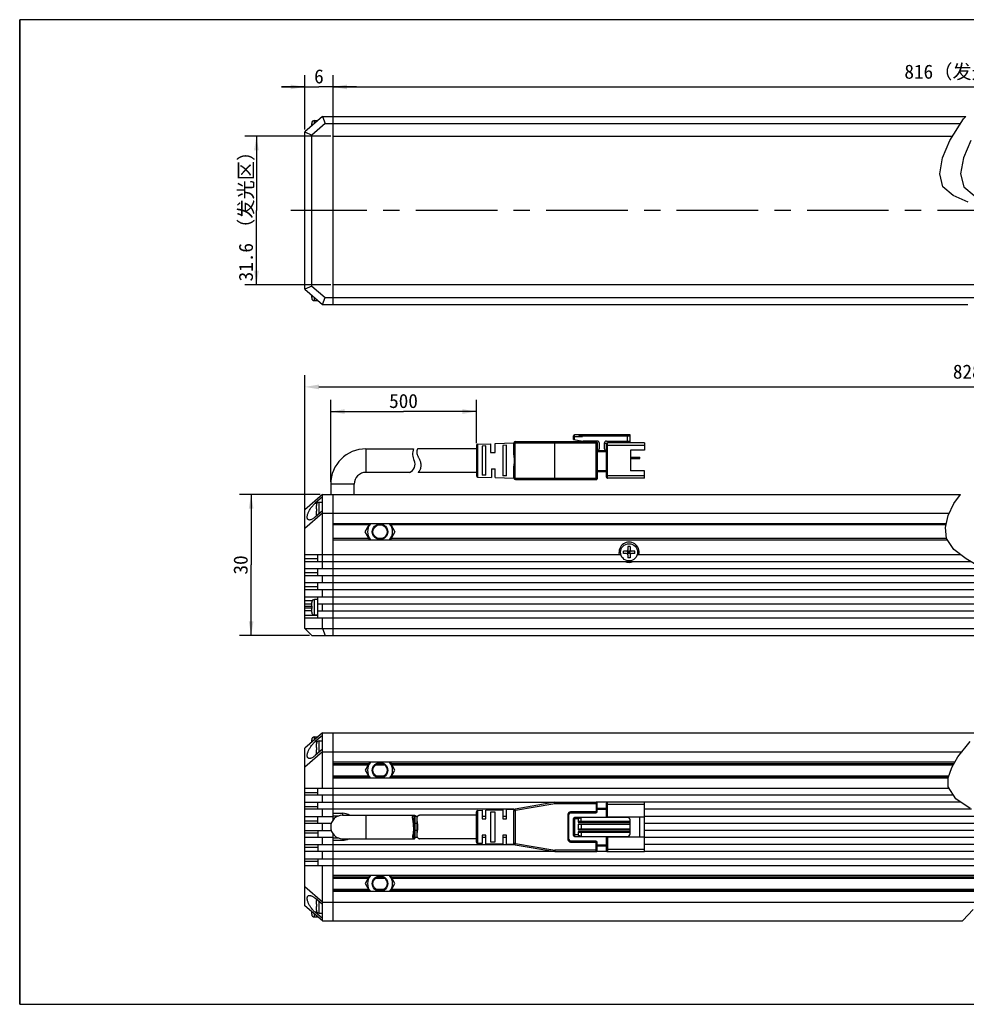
# Model space of a CAD drawing. Header units: millimetres. Extents: x 284 to 756, y 291 to 500.
# Tile 1 of 3: x 284 to 486, y 291 to 500. Entities that reach past the tile are written whole.
import ezdxf
from ezdxf.enums import TextEntityAlignment as Align

# ---------------------------------------------------------------- set-up
doc = ezdxf.new("R2010")
doc.units = ezdxf.units.MM
doc.header["$LTSCALE"] = 46.255
doc.header["$PDMODE"] = 3
doc.header["$PDSIZE"] = 8
doc.linetypes.add('CENTER', pattern=[0.6, 0.375, -0.075, 0.075, -0.075])
doc.layers.get('0').update_dxf_attribs({"linetype": 'CONTINUOUS'})
doc.layers.get('Defpoints').update_dxf_attribs({"linetype": 'CONTINUOUS'})
for name, color, linetype in [('00_COMPONENTS', 7, 'CONTINUOUS'), ('03_ALL_AXES', 7, 'CONTINUOUS'), ('51__DRAFT_DIMS', 7, 'CONTINUOUS'), ('_X2_56FE5C42_X0__01_528', 7, 'CONTINUOUS'), ('DRW0001FORMAT', 7, 'CONTINUOUS')]:
    doc.layers.add(name, color=color, linetype=linetype)
doc.styles.get("Standard").update_dxf_attribs({"font": 'simfang.ttf'})
doc.dimstyles.new('DIMSTYLE_1', dxfattribs={"dimtxt": 3, "dimasz": 3, "dimexe": 2.5, "dimexo": 0.5, "dimgap": 0.75, "dimtad": 1, "dimdsep": 46, "dimtxsty": 'STANDARD', "dimblk": '_FILLED', "dimblk1": '_FILLED', "dimblk2": '_FILLED', "dimcen": 0.09, "dimclrt": 3, "dimazin": 2, "dimtp": 0.3, "dimtm": 0.3, "dimtfac": 1, "dimtofl": 0, "dimtmove": 0, "dimatfit": 3, "dimldrblk": '_FILLED', "dimfxl": 1, "dimtolj": 1, "dimarcsym": 0})
doc.dimstyles.new('DIMSTYLE_2', dxfattribs={"dimtxt": 3, "dimasz": 3, "dimexe": 2.5, "dimexo": 0.5, "dimgap": 0.75, "dimtad": 1, "dimdsep": 46, "dimtxsty": 'STANDARD', "dimblk": '_FILLED', "dimblk1": '_FILLED', "dimblk2": '_FILLED', "dimcen": 0.09, "dimclrt": 3, "dimazin": 2, "dimtp": 1.2, "dimtm": 1.2, "dimtfac": 1, "dimtofl": 0, "dimtmove": 0, "dimatfit": 3, "dimldrblk": '_FILLED', "dimfxl": 1, "dimtolj": 1, "dimarcsym": 0})
doc.dimstyles.new('DIMSTYLE_3', dxfattribs={"dimtxt": 3, "dimasz": 3, "dimexe": 2.5, "dimexo": 0.5, "dimgap": 0.75, "dimtad": 1, "dimdsep": 46, "dimtxsty": 'STANDARD', "dimblk": '_FILLED', "dimblk1": '_FILLED', "dimblk2": '_FILLED', "dimcen": 0.09, "dimclrt": 3, "dimazin": 2, "dimtp": 0.2, "dimtm": 0.2, "dimtfac": 1, "dimtofl": 0, "dimtmove": 0, "dimatfit": 3, "dimldrblk": '_FILLED', "dimfxl": 1, "dimtolj": 1, "dimarcsym": 0})
doc.dimstyles.new('DIMSTYLE_4', dxfattribs={"dimtxt": 3, "dimasz": 3, "dimexe": 2.5, "dimexo": 0.5, "dimgap": 0.75, "dimtad": 1, "dimdsep": 46, "dimtxsty": 'STANDARD', "dimblk": '_FILLED', "dimblk1": '_FILLED', "dimblk2": '_FILLED', "dimcen": 0.09, "dimclrt": 3, "dimazin": 2, "dimtp": 0.1, "dimtm": 0.1, "dimtfac": 1, "dimtofl": 0, "dimtmove": 0, "dimatfit": 3, "dimldrblk": '_FILLED', "dimfxl": 1, "dimtolj": 1, "dimarcsym": 0})

# ---------------------------------------------------------------- blocks, each defined once
blk = doc.blocks.new('_FILLED')
at = {"color": 0, "linetype": 'ByBlock'}
blk.add_solid([(0, 0), (-1, 0.167), (-1, -0.167)], dxfattribs=at)
blk = doc.blocks.new('*D1')
at = {"layer": '51__DRAFT_DIMS', "color": 4}
for p, q in [((350.47, 475.58), (332.17, 475.58)), ((334.67, 475.58), (334.67, 459.78)), ((334.67, 443.98), (334.67, 459.78)), ((350.47, 443.98), (332.17, 443.98))]:
    blk.add_line(p, q, dxfattribs=at)
at = {"layer": '51__DRAFT_DIMS', "color": 4, "xscale": 3, "yscale": 3, "zscale": 3}
for p, rotation in [((334.67, 475.58), 90), ((334.67, 443.98), 270)]:
    blk.add_blockref('_FILLED', p, dxfattribs=dict(at, rotation=rotation))
at = {"layer": '51__DRAFT_DIMS', "color": 3}
for s, p in [('（发光区）', (333.92, 464.18)), ('31.6', (333.92, 448.79))]:
    blk.add_text(s, height=3, rotation=90, dxfattribs=at).set_placement(p, align=Align.CENTER)
blk = doc.blocks.new('*D2')
at = {"layer": '51__DRAFT_DIMS', "color": 0, "lineweight": -2}
for p, q in [((350.97, 478.78), (350.97, 488.57)), ((620.74, 478.78), (620.74, 488.57)), ((353.97, 486.07), (617.74, 486.07))]:
    blk.add_line(p, q, dxfattribs=at)
at = {"layer": 'Defpoints', "color": 0}
for p in [(620.74, 486.07), (350.97, 478.28), (620.74, 478.28)]:
    blk.add_point(p, dxfattribs=at)
at = {"layer": '51__DRAFT_DIMS', "color": 0, "linetype": 'ByBlock', "lineweight": -2, "xscale": 3, "yscale": 3, "zscale": 3, "rotation": 180}
blk.add_blockref('_FILLED', (350.97, 486.07), dxfattribs=at)
at = {"layer": '51__DRAFT_DIMS', "color": 0, "linetype": 'ByBlock', "lineweight": -2, "xscale": 3, "yscale": 3, "zscale": 3}
blk.add_blockref('_FILLED', (620.74, 486.07), dxfattribs=at)
at = {"layer": '51__DRAFT_DIMS', "color": 3, "insert": (485.86, 490.82), "char_height": 3, "attachment_point": 2, "line_spacing_factor": 0.9}
blk.add_mtext('\\A1;\\A1;816（发光区）', dxfattribs=at)
blk = doc.blocks.new('*D3')
at = {"layer": '51__DRAFT_DIMS', "color": 0, "lineweight": -2}
for p, q in [((344.97, 392.65), (344.97, 424.77)), ((626.74, 392.65), (626.74, 424.77)), ((347.97, 422.27), (623.74, 422.27))]:
    blk.add_line(p, q, dxfattribs=at)
at = {"layer": 'Defpoints', "color": 0}
for p in [(626.74, 422.27), (344.97, 392.15), (626.74, 392.15)]:
    blk.add_point(p, dxfattribs=at)
at = {"layer": '51__DRAFT_DIMS', "color": 0, "linetype": 'ByBlock', "lineweight": -2, "xscale": 3, "yscale": 3, "zscale": 3, "rotation": 180}
blk.add_blockref('_FILLED', (344.97, 422.27), dxfattribs=at)
at = {"layer": '51__DRAFT_DIMS', "color": 0, "linetype": 'ByBlock', "lineweight": -2, "xscale": 3, "yscale": 3, "zscale": 3}
blk.add_blockref('_FILLED', (626.74, 422.27), dxfattribs=at)
at = {"layer": '51__DRAFT_DIMS', "color": 3, "insert": (485.95, 427.02), "char_height": 3, "attachment_point": 2, "line_spacing_factor": 0.9}
blk.add_mtext('\\A1;\\A1;828', dxfattribs=at)
blk = doc.blocks.new('*D5')
at = {"layer": '51__DRAFT_DIMS', "color": 4}
for p, q in [((348.22, 399.4), (331.04, 399.4)), ((333.54, 399.4), (333.54, 384.4)), ((333.54, 369.4), (333.54, 384.4)), ((345.97, 369.4), (331.04, 369.4))]:
    blk.add_line(p, q, dxfattribs=at)
at = {"layer": '51__DRAFT_DIMS', "color": 4, "xscale": 3, "yscale": 3, "zscale": 3}
for p, rotation in [((333.54, 399.4), 90), ((333.54, 369.4), 270)]:
    blk.add_blockref('_FILLED', p, dxfattribs=dict(at, rotation=rotation))
at = {"layer": '51__DRAFT_DIMS', "color": 3}
blk.add_text('30', height=3, rotation=90, dxfattribs=at).set_placement((332.79, 384.4), align=Align.CENTER)
blk = doc.blocks.new('*D11')
at = {"layer": '51__DRAFT_DIMS', "color": 4}
for p, q in [((350.47, 402.1), (350.47, 419.53)), ((381.47, 410.31), (381.47, 419.53)), ((350.47, 417.03), (365.97, 417.03)), ((381.47, 417.03), (365.97, 417.03))]:
    blk.add_line(p, q, dxfattribs=at)
at = {"layer": '51__DRAFT_DIMS', "color": 4, "xscale": 3, "yscale": 3, "zscale": 3, "rotation": 180}
blk.add_blockref('_FILLED', (350.47, 417.03), dxfattribs=at)
at = {"layer": '51__DRAFT_DIMS', "color": 4, "xscale": 3, "yscale": 3, "zscale": 3}
blk.add_blockref('_FILLED', (381.47, 417.03), dxfattribs=at)
at = {"layer": '51__DRAFT_DIMS', "color": 3}
blk.add_text('500', height=3, dxfattribs=at).set_placement((365.97, 417.78), align=Align.CENTER)
blk = doc.blocks.new('*D12')
at = {"layer": '51__DRAFT_DIMS', "color": 4}
for p, q in [((344.97, 477.03), (344.97, 488.57)), ((350.97, 465.53), (350.97, 488.57)), ((344.97, 486.07), (339.97, 486.07)), ((339.97, 486.07), (347.97, 486.07)), ((355.97, 486.07), (347.97, 486.07)), ((350.97, 486.07), (355.97, 486.07))]:
    blk.add_line(p, q, dxfattribs=at)
at = {"layer": '51__DRAFT_DIMS', "color": 4, "xscale": 3, "yscale": 3, "zscale": 3}
blk.add_blockref('_FILLED', (344.97, 486.07), dxfattribs=at)
at = {"layer": '51__DRAFT_DIMS', "color": 4, "xscale": 3, "yscale": 3, "zscale": 3, "rotation": 180}
blk.add_blockref('_FILLED', (350.97, 486.07), dxfattribs=at)
at = {"layer": '51__DRAFT_DIMS', "color": 3}
blk.add_text('6', height=3, dxfattribs=at).set_placement((347.97, 486.82), align=Align.CENTER)

msp = doc.modelspace()

# ---------------------------------------------------------------- linework, layer by layer
at = {"color": 7}
for p, q in [((284.28, 500.372), (284.28, 290.95)), ((755.508, 500.372), (284.28, 500.372)), ((284.28, 290.95), (755.508, 290.95))]:
    msp.add_line(p, q, dxfattribs=at)
at = {"color": 4}
for p, q in [((485.172, 479.28), (485.629, 479.777)), ((482.236, 474.675), (485.172, 479.28)), ((480.678, 470.996), (482.236, 474.675)), ((486.695, 474.675), (485.137, 470.996)), ((480.077, 467.591), (480.678, 470.996)), ((485.137, 470.996), (484.535, 467.591)), ((480.773, 464.85), (480.077, 467.591)), ((484.535, 467.591), (485.231, 464.85)), ((482.971, 462.978), (480.773, 464.85)), ((486.136, 461.552), (482.971, 462.978)), ((485.231, 464.85), (487.43, 462.978)), ((483.087, 397.469), (484.49, 399.397)), ((481.882, 394.902), (483.087, 397.469)), ((481.302, 392.355), (481.882, 394.902)), ((481.519, 390.048), (481.302, 392.355)), ((483.089, 387.659), (481.519, 390.048)), ((485.733, 385.682), (483.089, 387.659)), ((488.94, 383.777), (485.733, 385.682)), ((483.956, 343.558), (486.589, 346.851)), ((482.657, 341.312), (483.956, 343.558)), ((481.897, 339.139), (482.657, 341.312)), ((481.866, 337.182), (481.897, 339.139)), ((483.515, 334.682), (481.866, 337.182)), ((486.576, 332.587), (483.515, 334.682)), ((485.028, 308.806), (487.239, 311.129)), ((484.955, 308.671), (485.028, 308.806))]:
    msp.add_line(p, q, dxfattribs=at)
at = {"layer": '00_COMPONENTS', "color": 7}
for p, q in [((348.722, 479.777), (344.972, 476.527)), ((348.722, 479.777), (349.282, 478.277)), ((348.722, 479.777), (485.629, 479.777)), ((350.972, 439.777), (350.972, 479.777)), ((346.422, 477.783), (346.422, 478.296)), ((346.424, 478.376), (346.427, 478.376)), ((349.282, 478.277), (346.472, 475.842)), ((347.022, 478.927), (347.722, 478.927)), ((347.722, 478.912), (347.722, 478.921)), ((349.282, 478.277), (484.533, 478.277)), ((344.972, 443.027), (344.972, 476.527)), ((344.972, 476.527), (346.472, 475.842)), ((346.472, 443.711), (346.472, 475.842)), ((350.972, 475.577), (482.811, 475.577)), ((491.678, 443.977), (350.972, 443.977)), ((346.472, 443.711), (344.972, 443.027)), ((344.972, 443.027), (348.722, 439.777)), ((346.472, 443.711), (349.282, 441.277)), ((346.422, 441.257), (346.422, 441.77)), ((346.427, 441.177), (346.424, 441.177)), ((347.022, 440.627), (347.722, 440.627)), ((347.722, 440.641), (347.722, 440.632)), ((348.722, 439.777), (349.282, 441.277)), ((349.282, 441.277), (488.29, 441.277)), ((348.722, 439.777), (486.1, 439.777)), ((357.972, 409.097), (368.129, 409.097)), ((367.247, 404.097), (357.972, 404.097)), ((350.472, 401.597), (350.472, 399.397)), ((355.472, 399.397), (355.472, 401.597)), ((348.722, 399.397), (344.972, 396.147)), ((348.722, 398.88), (347.179, 397.542)), ((348.722, 383.647), (348.722, 399.397)), ((348.722, 399.397), (484.49, 399.397)), ((350.972, 369.397), (350.972, 399.397)), ((344.972, 370.897), (344.972, 396.147)), ((348.722, 395.91), (347.179, 394.572)), ((347.422, 396.307), (347.422, 397.077)), ((347.422, 396.307), (347.427, 396.307)), ((347.422, 395.037), (347.422, 395.807)), ((347.427, 395.807), (347.422, 395.807)), ((347.424, 397.157), (347.427, 397.156)), ((348.722, 397.707), (348.022, 397.707)), ((348.722, 395.397), (344.972, 392.147)), ((347.427, 394.958), (347.424, 394.958)), ((348.722, 395.397), (482.114, 395.397)), ((481.482, 393.147), (350.972, 393.147)), ((357.797, 391.447), (358.778, 393.147)), ((363.166, 393.147), (364.148, 391.447)), ((350.972, 389.747), (481.717, 389.747)), ((358.778, 389.747), (357.797, 391.447)), ((364.148, 391.447), (363.166, 389.747)), ((414.31, 386.759), (413.634, 387.435)), ((413.634, 386.759), (414.31, 387.435)), ((413.722, 388.297), (413.722, 387.647)), ((414.222, 388.297), (413.722, 388.297)), ((414.222, 388.297), (414.222, 387.647)), ((344.972, 386.647), (412.216, 386.647)), ((347.722, 385.147), (347.722, 386.647)), ((412.772, 386.847), (412.772, 387.347)), ((413.422, 387.347), (412.772, 387.347)), ((413.422, 386.847), (412.772, 386.847)), ((413.722, 386.847), (413.722, 387.347)), ((414.222, 387.347), (413.722, 387.347)), ((414.222, 387.097), (413.722, 387.097)), ((414.222, 386.847), (413.722, 386.847)), ((413.722, 386.547), (413.722, 385.897)), ((414.222, 385.897), (413.722, 385.897)), ((413.972, 387.347), (413.972, 386.847)), ((414.222, 386.847), (414.222, 387.347)), ((414.222, 386.547), (414.222, 385.897)), ((415.172, 387.347), (414.522, 387.347)), ((415.172, 386.847), (414.522, 386.847)), ((415.172, 386.847), (415.172, 387.347)), ((415.814, 386.647), (484.443, 386.647)), ((344.972, 385.147), (486.634, 385.147)), ((344.972, 383.647), (489.139, 383.647)), ((347.722, 382.147), (347.722, 383.647)), ((344.972, 382.147), (491.432, 382.147)), ((348.722, 380.647), (348.722, 382.147)), ((344.972, 380.647), (493.174, 380.647)), ((344.972, 379.147), (494.397, 379.147)), ((347.722, 379.147), (347.722, 380.647)), ((348.722, 377.647), (348.722, 379.147)), ((344.972, 377.647), (495.007, 377.647)), ((347.722, 377.047), (347.022, 377.047)), ((347.722, 373.147), (347.722, 377.647)), ((344.972, 376.147), (346.422, 376.147)), ((346.422, 375.647), (346.422, 376.417)), ((346.422, 375.647), (346.427, 375.647)), ((346.422, 374.377), (346.422, 375.147)), ((346.427, 375.147), (346.422, 375.147)), ((346.424, 376.497), (346.427, 376.496)), ((347.722, 376.147), (494.781, 376.147)), ((348.722, 374.647), (348.722, 376.147)), ((346.422, 374.647), (344.972, 374.647)), ((344.972, 373.147), (492.698, 373.147)), ((346.427, 374.298), (346.424, 374.298)), ((347.722, 373.747), (347.022, 373.747)), ((347.722, 374.647), (493.97, 374.647)), ((348.722, 370.897), (348.722, 373.147)), ((344.972, 370.897), (346.472, 369.397)), ((344.972, 370.897), (489.966, 370.897)), ((348.722, 370.897), (349.282, 369.397)), ((346.472, 369.397), (487.77, 369.397)), ((348.722, 348.671), (344.972, 345.421)), ((347.022, 347.821), (347.722, 347.821)), ((348.722, 348.159), (347.179, 346.821)), ((347.722, 347.815), (347.722, 347.805)), ((348.722, 336.921), (348.722, 348.671)), ((348.722, 348.671), (488.525, 348.671)), ((350.972, 330.17), (350.972, 348.671)), ((346.422, 346.678), (346.422, 347.191)), ((346.424, 347.271), (346.427, 347.27)), ((347.422, 345.586), (347.422, 346.356)), ((347.422, 345.586), (347.427, 345.586)), ((347.424, 346.436), (347.427, 346.435)), ((348.022, 346.986), (348.722, 346.986)), ((344.972, 311.921), (344.972, 345.421)), ((348.722, 344.671), (344.972, 341.421)), ((348.722, 345.189), (347.179, 343.851)), ((347.422, 344.316), (347.422, 345.086)), ((347.427, 345.086), (347.422, 345.086)), ((347.427, 344.237), (347.424, 344.237)), ((348.722, 344.671), (484.846, 344.671)), ((483.299, 342.421), (350.972, 342.421)), ((350.972, 341.871), (358.461, 341.871)), ((358.778, 342.421), (357.797, 340.721)), ((360.01, 341.871), (361.935, 341.871)), ((364.148, 340.721), (363.166, 342.421)), ((363.484, 341.871), (482.981, 341.871)), ((350.972, 339.571), (358.461, 339.571)), ((357.797, 340.721), (358.778, 339.021)), ((360.01, 339.571), (361.935, 339.571)), ((363.166, 339.021), (364.148, 340.721)), ((363.484, 339.571), (482.048, 339.571)), ((481.895, 339.021), (350.972, 339.021)), ((344.972, 336.921), (482.037, 336.921)), ((483.027, 335.421), (344.972, 335.421)), ((347.722, 335.421), (347.722, 336.921)), ((348.722, 333.921), (348.722, 335.421)), ((344.972, 333.921), (398.198, 333.921)), ((347.722, 332.421), (347.722, 333.921)), ((409.372, 333.921), (406.972, 333.921)), ((484.627, 333.921), (417.272, 333.921)), ((389.472, 332.421), (344.972, 332.421)), ((344.972, 330.921), (350.972, 330.921)), ((347.722, 329.421), (347.722, 330.921)), ((348.722, 330.921), (348.722, 332.421)), ((350.972, 331.571), (352.972, 331.571)), ((350.972, 331.071), (352.276, 331.071)), ((352.972, 331.171), (368.225, 331.171)), ((368.419, 326.307), (368.419, 331.035)), ((368.951, 330.921), (368.419, 330.921)), ((383.472, 330.921), (382.673, 330.921)), ((387.872, 330.921), (387.072, 330.921)), ((486.844, 332.421), (417.272, 332.421)), ((489.263, 330.921), (417.272, 330.921)), ((350.589, 329.421), (344.972, 329.421)), ((348.722, 327.921), (348.722, 329.421)), ((368.008, 329.955), (367.971, 330.177)), ((368.787, 329.421), (368.419, 329.421)), ((491.265, 329.421), (417.272, 329.421)), ((344.972, 327.921), (350.589, 327.921)), ((347.722, 327.921), (347.722, 326.421)), ((350.972, 308.671), (350.972, 327.173)), ((368.787, 327.921), (368.419, 327.921)), ((493.039, 327.921), (417.272, 327.921)), ((350.972, 326.421), (344.972, 326.421)), ((344.972, 324.921), (389.472, 324.921)), ((347.722, 324.921), (347.722, 323.421)), ((348.722, 324.921), (348.722, 326.421)), ((352.276, 326.271), (350.972, 326.271)), ((352.972, 325.771), (350.972, 325.771)), ((352.972, 326.171), (368.225, 326.171)), ((353.314, 325.794), (352.972, 325.771)), ((354.434, 326.171), (354.251, 326.068)), ((368.951, 326.421), (368.419, 326.421)), ((383.472, 326.421), (382.673, 326.421)), ((387.872, 326.421), (387.072, 326.421)), ((494.226, 326.421), (417.272, 326.421)), ((495.318, 324.921), (417.272, 324.921)), ((398.147, 323.421), (344.972, 323.421)), ((348.722, 321.921), (348.722, 323.421)), ((409.372, 323.421), (406.972, 323.421)), ((495.772, 323.421), (417.272, 323.421)), ((344.972, 321.921), (496.114, 321.921)), ((495.748, 320.421), (344.972, 320.421)), ((347.722, 321.921), (347.722, 320.421)), ((348.722, 308.671), (348.722, 320.421)), ((494.759, 318.321), (350.972, 318.321)), ((358.778, 318.321), (357.797, 316.621)), ((364.148, 316.621), (363.166, 318.321)), ((350.972, 317.771), (358.461, 317.771)), ((357.797, 316.621), (358.778, 314.921)), ((360.01, 317.771), (361.935, 317.771)), ((363.166, 314.921), (364.148, 316.621)), ((363.484, 317.771), (494.291, 317.771)), ((348.722, 312.671), (344.972, 315.921)), ((350.972, 315.471), (358.461, 315.471)), ((491.557, 314.921), (350.972, 314.921)), ((360.01, 315.471), (361.935, 315.471)), ((363.484, 315.471), (492.174, 315.471)), ((348.722, 312.154), (347.179, 313.491)), ((347.422, 312.256), (347.422, 313.026)), ((347.422, 312.256), (347.427, 312.256)), ((347.424, 313.106), (347.427, 313.105)), ((348.722, 312.671), (489.012, 312.671)), ((348.722, 308.671), (344.972, 311.921)), ((346.422, 310.151), (346.422, 310.665)), ((346.427, 310.072), (346.424, 310.072)), ((348.722, 309.184), (347.179, 310.521)), ((347.422, 310.986), (347.422, 311.756)), ((347.427, 311.756), (347.422, 311.756)), ((347.427, 310.907), (347.424, 310.907)), ((348.022, 310.356), (348.722, 310.356)), ((347.022, 309.521), (347.722, 309.521)), ((347.722, 309.527), (347.722, 309.538)), ((348.722, 308.671), (484.955, 308.671))]:
    msp.add_line(p, q, dxfattribs=at)
at = {"layer": '00_COMPONENTS', "color": 4}
for p, q in [((347.022, 478.303), (347.022, 478.927)), ((347.022, 440.627), (347.022, 441.25)), ((357.972, 409.097), (357.972, 404.097)), ((355.472, 401.597), (350.472, 401.597)), ((347.179, 397.542), (347.612, 397.542)), ((348.022, 395.303), (348.022, 397.707)), ((358.634, 392.897), (350.972, 392.897)), ((361.355, 392.897), (360.59, 392.897)), ((481.426, 392.897), (363.311, 392.897)), ((358.634, 389.997), (350.972, 389.997)), ((361.355, 389.997), (360.584, 389.997)), ((481.553, 389.997), (363.311, 389.997)), ((347.722, 385.733), (344.972, 385.733)), ((347.722, 382.733), (344.972, 382.733)), ((347.722, 379.733), (344.972, 379.733)), ((347.022, 373.747), (347.022, 377.047)), ((346.497, 376.733), (344.972, 376.733)), ((344.972, 375.599), (346.422, 375.599)), ((346.422, 375.195), (344.972, 375.195)), ((344.972, 373.733), (347.722, 373.733)), ((347.022, 347.198), (347.022, 347.821)), ((347.179, 346.821), (347.612, 346.821)), ((348.022, 344.582), (348.022, 346.986)), ((350.972, 342.146), (358.62, 342.146)), ((360.506, 342.146), (361.439, 342.146)), ((363.325, 342.146), (483.14, 342.146)), ((350.972, 339.296), (358.62, 339.296)), ((360.584, 339.296), (361.439, 339.296)), ((363.325, 339.296), (481.952, 339.296)), ((344.972, 336.007), (347.722, 336.007)), ((344.972, 333.007), (347.722, 333.007)), ((352.972, 331.571), (352.972, 331.171)), ((357.972, 331.171), (357.972, 326.171)), ((368.225, 326.171), (368.225, 331.171)), ((344.972, 330.007), (347.722, 330.007)), ((347.722, 327.336), (344.972, 327.336)), ((352.972, 325.771), (352.972, 326.171)), ((347.722, 324.336), (344.972, 324.336)), ((347.722, 321.336), (344.972, 321.336)), ((350.972, 318.046), (358.62, 318.046)), ((360.506, 318.046), (361.439, 318.046)), ((363.325, 318.046), (494.525, 318.046)), ((350.972, 315.196), (358.62, 315.196)), ((360.584, 315.196), (361.439, 315.196)), ((363.325, 315.196), (491.866, 315.196)), ((348.022, 310.356), (348.022, 312.76)), ((347.022, 309.521), (347.022, 310.145)), ((347.612, 310.521), (347.179, 310.521))]:
    msp.add_line(p, q, dxfattribs=at)
at = {"layer": '00_COMPONENTS', "color": 7}
for points in [[(346.427, 478.376), (346.426, 478.363), (346.425, 478.349), (346.424, 478.336), (346.423, 478.323), (346.423, 478.31), (346.422, 478.296)], [(346.422, 441.257), (346.423, 441.243), (346.423, 441.23), (346.424, 441.217), (346.425, 441.204), (346.426, 441.19), (346.427, 441.177)], [(345.968, 393.957), (345.898, 393.961), (345.823, 393.974), (345.755, 393.997), (345.696, 394.029), (345.643, 394.068), (345.598, 394.115), (345.56, 394.169), (345.528, 394.229), (345.503, 394.295), (345.485, 394.367), (345.473, 394.445), (345.466, 394.528), (345.466, 394.617), (345.473, 394.711), (345.485, 394.81), (345.503, 394.914), (345.528, 395.024), (345.56, 395.138), (345.598, 395.258), (345.643, 395.383), (345.695, 395.513), (345.755, 395.648), (345.822, 395.788), (345.897, 395.932), (345.981, 396.08), (346.071, 396.23), (346.17, 396.383), (346.277, 396.538), (346.39, 396.692), (346.51, 396.844), (346.637, 396.996), (346.768, 397.142), (346.901, 397.281), (347.038, 397.414), (347.179, 397.542)], [(347.427, 397.156), (347.426, 397.143), (347.425, 397.13), (347.424, 397.117), (347.423, 397.104), (347.423, 397.09), (347.422, 397.077)], [(347.427, 396.307), (347.426, 396.224), (347.425, 396.14), (347.424, 396.057)], [(347.424, 396.057), (347.425, 395.974), (347.426, 395.89), (347.427, 395.807)], [(347.179, 394.572), (347.038, 394.456), (346.901, 394.351), (346.768, 394.259), (346.637, 394.179), (346.511, 394.111), (346.391, 394.055), (346.278, 394.013), (346.171, 393.983), (346.072, 393.964), (345.981, 393.957), (345.968, 393.957)], [(347.422, 395.037), (347.423, 395.024), (347.423, 395.011), (347.424, 394.998), (347.425, 394.984), (347.426, 394.971), (347.427, 394.958)], [(346.427, 376.496), (346.426, 376.483), (346.425, 376.47), (346.424, 376.457), (346.423, 376.444), (346.423, 376.43), (346.422, 376.417)], [(346.427, 375.647), (346.426, 375.564), (346.425, 375.48), (346.424, 375.397)], [(346.424, 375.397), (346.425, 375.314), (346.426, 375.23), (346.427, 375.147)], [(346.422, 374.377), (346.423, 374.364), (346.423, 374.351), (346.424, 374.338), (346.425, 374.324), (346.426, 374.311), (346.427, 374.298)], [(345.968, 343.236), (345.897, 343.24), (345.822, 343.254), (345.755, 343.276), (345.695, 343.308), (345.643, 343.347), (345.598, 343.394), (345.56, 343.448), (345.528, 343.508), (345.503, 343.574), (345.485, 343.647), (345.473, 343.725), (345.466, 343.808), (345.466, 343.897), (345.473, 343.99), (345.485, 344.09), (345.503, 344.194), (345.528, 344.303), (345.56, 344.418), (345.598, 344.538), (345.643, 344.663), (345.696, 344.793), (345.755, 344.929), (345.823, 345.068), (345.898, 345.212), (345.981, 345.36), (346.072, 345.51), (346.171, 345.663), (346.278, 345.818), (346.391, 345.971), (346.511, 346.124), (346.637, 346.276), (346.768, 346.421), (346.901, 346.56), (347.038, 346.694), (347.179, 346.821)], [(346.427, 347.27), (346.426, 347.257), (346.425, 347.244), (346.424, 347.231), (346.423, 347.218), (346.423, 347.204), (346.422, 347.191)], [(347.427, 346.435), (347.426, 346.422), (347.425, 346.409), (347.424, 346.396), (347.423, 346.383), (347.423, 346.369), (347.422, 346.356)], [(347.427, 345.586), (347.426, 345.545), (347.426, 345.503), (347.425, 345.462)], [(347.179, 343.851), (347.038, 343.735), (346.901, 343.63), (346.768, 343.538), (346.637, 343.458), (346.51, 343.39), (346.39, 343.334), (346.277, 343.292), (346.17, 343.262), (346.071, 343.243), (345.981, 343.236), (345.968, 343.236)], [(347.422, 344.316), (347.423, 344.303), (347.423, 344.29), (347.424, 344.277), (347.425, 344.263), (347.426, 344.25), (347.427, 344.237)], [(347.425, 345.461), (347.425, 345.42), (347.424, 345.378), (347.424, 345.295)], [(347.424, 345.295), (347.425, 345.253), (347.425, 345.211), (347.426, 345.17), (347.426, 345.128), (347.427, 345.086)], [(367.902, 330.772), (367.902, 330.78), (367.903, 330.826), (367.907, 330.869), (367.912, 330.909), (367.919, 330.947), (367.929, 330.981), (367.94, 331.012), (367.954, 331.041), (367.971, 331.066), (367.989, 331.089), (368.011, 331.109), (368.034, 331.126), (368.06, 331.14), (368.088, 331.151), (368.119, 331.16), (368.152, 331.166), (368.188, 331.17), (368.225, 331.171)], [(368.225, 331.171), (368.251, 331.171), (368.276, 331.169), (368.298, 331.166), (368.319, 331.162), (368.338, 331.156), (368.355, 331.149), (368.37, 331.14), (368.383, 331.13), (368.394, 331.119), (368.403, 331.106), (368.409, 331.092), (368.415, 331.077), (368.418, 331.06), (368.419, 331.042), (368.419, 331.035)], [(367.971, 330.177), (367.949, 330.316), (367.939, 330.382), (367.93, 330.446), (367.922, 330.508), (367.915, 330.568), (367.909, 330.625), (367.905, 330.679), (367.903, 330.731), (367.902, 330.772)], [(368.129, 328.671), (368.129, 328.762), (368.127, 328.852), (368.123, 328.942), (368.119, 329.031), (368.113, 329.12), (368.106, 329.208), (368.098, 329.296), (368.089, 329.382), (368.079, 329.468), (368.068, 329.552), (368.057, 329.635), (368.045, 329.717), (368.033, 329.798), (368.008, 329.955)], [(367.961, 327.1), (367.95, 327.032), (367.94, 326.965), (367.93, 326.901), (367.922, 326.839), (367.915, 326.779), (367.91, 326.722), (367.905, 326.667), (367.903, 326.615), (367.902, 326.57)], [(368.021, 327.469), (367.996, 327.316), (367.961, 327.1)], [(368.129, 328.671), (368.129, 328.581), (368.127, 328.491), (368.123, 328.402), (368.119, 328.313), (368.113, 328.224), (368.106, 328.136), (368.098, 328.049), (368.089, 327.963), (368.079, 327.877), (368.069, 327.793), (368.058, 327.71), (368.046, 327.629), (368.034, 327.548), (368.021, 327.469)], [(354.251, 326.068), (353.953, 325.942), (353.641, 325.851), (353.314, 325.794)], [(367.902, 326.57), (367.903, 326.52), (367.906, 326.476), (367.911, 326.436), (367.919, 326.398), (367.928, 326.363), (367.94, 326.332), (367.954, 326.303), (367.97, 326.277), (367.989, 326.254), (368.01, 326.234), (368.033, 326.217), (368.059, 326.203), (368.088, 326.191), (368.119, 326.182), (368.152, 326.176), (368.187, 326.172), (368.225, 326.171)], [(368.225, 326.171), (368.249, 326.172), (368.271, 326.173), (368.292, 326.176), (368.311, 326.179), (368.329, 326.184), (368.345, 326.19), (368.36, 326.197), (368.373, 326.205), (368.384, 326.214), (368.394, 326.224), (368.402, 326.236), (368.408, 326.248), (368.413, 326.262), (368.417, 326.276), (368.419, 326.293), (368.419, 326.307)], [(347.179, 310.521), (347.038, 310.649), (346.901, 310.782), (346.768, 310.921), (346.637, 311.067), (346.511, 311.219), (346.391, 311.371), (346.278, 311.525), (346.171, 311.68), (346.072, 311.833), (345.981, 311.983), (345.898, 312.131), (345.823, 312.275), (345.755, 312.414), (345.696, 312.549), (345.643, 312.679), (345.598, 312.804), (345.56, 312.924), (345.528, 313.039), (345.503, 313.149), (345.485, 313.253), (345.473, 313.352), (345.466, 313.446), (345.466, 313.535), (345.473, 313.618), (345.485, 313.696), (345.503, 313.768), (345.528, 313.834), (345.56, 313.895), (345.598, 313.949), (345.643, 313.995), (345.695, 314.035), (345.755, 314.066), (345.822, 314.089), (345.897, 314.102), (345.968, 314.106)], [(345.968, 314.106), (345.981, 314.106), (346.071, 314.099), (346.17, 314.081), (346.277, 314.051), (346.39, 314.008), (346.51, 313.953), (346.637, 313.885), (346.768, 313.804), (346.901, 313.712), (347.038, 313.608), (347.179, 313.491)], [(347.427, 313.105), (347.426, 313.092), (347.425, 313.079), (347.424, 313.066), (347.423, 313.053), (347.423, 313.039), (347.422, 313.026)], [(347.425, 312.131), (347.425, 312.09), (347.424, 312.048), (347.424, 311.965)], [(347.427, 312.256), (347.426, 312.215), (347.426, 312.173), (347.425, 312.132)], [(346.422, 310.151), (346.423, 310.138), (346.423, 310.125), (346.424, 310.112), (346.425, 310.098), (346.426, 310.085), (346.427, 310.072)], [(347.422, 310.986), (347.423, 310.973), (347.423, 310.96), (347.424, 310.947), (347.425, 310.933), (347.426, 310.92), (347.427, 310.907)], [(347.424, 311.965), (347.425, 311.923), (347.425, 311.881), (347.426, 311.84), (347.426, 311.798), (347.427, 311.756)]]:
    msp.add_lwpolyline(points, dxfattribs=at)
for centre, radius in [((360.972, 391.447), 1.65), ((360.972, 391.447), 1.5), ((413.972, 387.097), 1.825), ((360.972, 340.721), 1.65), ((360.972, 340.721), 1.5), ((360.972, 316.621), 1.65), ((360.972, 316.621), 1.5)]:
    msp.add_circle(centre, radius, dxfattribs=at)
for centre, radius, start, end in [((347.022, 478.327), 0.6, 90, 175.25456), ((347.022, 441.227), 0.6, 184.74544, 270), ((357.972, 401.597), 7.5, 90, 180), ((370.902, 407.952), 3, 157.55638, 206.84377), ((366.619, 405.784), 1.8, 290.39216, 26.84377), ((357.972, 401.597), 2.5, 90, 180), ((348.022, 397.107), 0.6, 90, 175.25456), ((348.022, 395.007), 0.6, 184.74544, 198.95377), ((360.972, 391.447), 2.656, 140.18585, 219.81544), ((360.972, 391.447), 2.656, 320.18456, 39.81415), ((413.972, 387.097), 2.15, 347.91853, 192.08147), ((413.422, 387.647), 0.3, 270, 360), ((414.522, 387.647), 0.3, 180, 270), ((413.422, 386.547), 0.3, 0, 90), ((414.522, 386.547), 0.3, 90, 180), ((413.972, 387.097), 2.15, 245.09085, 294.90915), ((347.022, 376.447), 0.6, 90, 175.25456), ((347.022, 374.347), 0.6, 184.74544, 270), ((347.022, 347.221), 0.6, 90, 175.25456), ((348.022, 346.386), 0.6, 90, 175.25456), ((348.022, 344.286), 0.6, 184.74544, 198.99737), ((360.972, 340.721), 2.656, 140.18456, 219.81415), ((360.972, 340.721), 2.656, 320.18585, 39.81544), ((352.972, 328.671), 2.5, 90, 270), ((352.972, 328.671), 2.9, 57.49188, 90), ((360.972, 316.621), 2.656, 140.18456, 219.81415), ((360.972, 316.621), 2.656, 320.18585, 39.81544), ((348.022, 313.056), 0.6, 161.00263, 175.25456), ((347.022, 310.121), 0.6, 184.74544, 270), ((348.022, 310.956), 0.6, 184.74544, 270)]:
    msp.add_arc(centre, radius, start, end, dxfattribs=at)
at = {"layer": '03_ALL_AXES', "color": 1, "linetype": 'CENTER'}
msp.add_line((635.716, 459.777), (341.972, 459.777), dxfattribs=at)
at = {"layer": '_X2_56FE5C42_X0__01_528', "color": 7}
for p, q in [((389.772, 410.647), (406.972, 410.647)), ((402.172, 411.047), (402.172, 411.847)), ((402.172, 411.047), (404.172, 410.747)), ((414.172, 412.047), (402.372, 412.047)), ((403.172, 412.047), (404.072, 411.747)), ((403.772, 411.847), (414.172, 411.847)), ((407.172, 410.747), (404.172, 410.747)), ((409.172, 410.747), (414.172, 410.747)), ((414.172, 410.347), (414.172, 412.047)), ((381.472, 409.097), (368.98, 409.097)), ((381.472, 409.806), (381.472, 403.388)), ((381.763, 410.106), (384.472, 410.191)), ((383.472, 409.7), (382.673, 409.671)), ((382.673, 409.671), (382.673, 403.523)), ((383.472, 403.494), (383.472, 409.7)), ((384.472, 410.191), (384.472, 408.347)), ((385.472, 410.222), (389.472, 410.347)), ((385.472, 408.347), (385.472, 410.222)), ((387.872, 409.857), (387.072, 409.829)), ((387.072, 409.829), (387.072, 403.366)), ((387.872, 403.337), (387.872, 409.857)), ((389.472, 407.95), (389.472, 410.347)), ((407.172, 410.447), (407.172, 402.747)), ((407.172, 408.747), (409.172, 408.747)), ((407.672, 409.247), (407.672, 410.247)), ((408.672, 410.247), (408.672, 409.247)), ((409.199, 410.247), (408.672, 410.247)), ((409.172, 403.047), (409.172, 410.147)), ((417.272, 410.347), (409.372, 410.347)), ((414.272, 408.797), (414.272, 404.397)), ((417.272, 408.797), (414.272, 408.797)), ((417.272, 410.347), (417.272, 408.797)), ((384.472, 408.347), (385.472, 408.347)), ((414.272, 407.347), (416.272, 407.347)), ((414.272, 407.047), (416.272, 407.047)), ((415.272, 407.347), (415.272, 407.047)), ((416.272, 407.047), (416.272, 407.347)), ((384.672, 404.847), (384.672, 402.997)), ((384.672, 404.847), (385.472, 404.847)), ((385.472, 402.972), (385.472, 404.847)), ((389.472, 402.847), (389.472, 405.244)), ((407.172, 404.247), (409.172, 404.247)), ((417.272, 404.397), (414.272, 404.397)), ((417.272, 402.847), (417.272, 404.397)), ((381.472, 404.097), (369.081, 404.097)), ((381.763, 403.088), (384.672, 402.997)), ((383.472, 403.494), (382.673, 403.523)), ((385.472, 402.972), (389.472, 402.847)), ((387.872, 403.337), (387.072, 403.366)), ((389.772, 402.547), (406.972, 402.547)), ((417.272, 402.847), (409.372, 402.847)), ((398.147, 333.917), (389.721, 332.464)), ((398.198, 333.921), (406.972, 333.921)), ((407.172, 331.971), (407.172, 333.721)), ((409.172, 330.796), (409.172, 333.721)), ((417.272, 333.921), (409.372, 333.921)), ((417.272, 323.421), (417.272, 333.921)), ((381.472, 331.171), (369.472, 331.171)), ((381.472, 325.462), (381.472, 331.881)), ((381.763, 332.18), (382.673, 332.209)), ((382.673, 332.209), (382.673, 330.421)), ((383.472, 332.234), (387.072, 332.346)), ((383.472, 330.421), (383.472, 332.234)), ((385.472, 331.846), (384.472, 331.81)), ((384.472, 331.81), (384.472, 325.533)), ((385.472, 325.497), (385.472, 331.846)), ((387.072, 332.346), (387.072, 330.421)), ((387.872, 332.371), (389.618, 332.426)), ((387.872, 330.421), (387.872, 332.371)), ((389.472, 325.174), (389.472, 332.169)), ((401.172, 325.971), (401.172, 331.371)), ((401.472, 331.671), (406.872, 331.671)), ((407.172, 332.671), (409.172, 332.671)), ((368.787, 330.39), (368.787, 326.952)), ((382.673, 330.421), (383.472, 330.421)), ((387.072, 330.421), (387.872, 330.421)), ((402.172, 326.871), (402.172, 330.471)), ((413.672, 330.671), (402.372, 330.671)), ((403.172, 330.371), (403.172, 329.721)), ((403.172, 329.271), (403.172, 328.071)), ((414.172, 329.821), (403.472, 329.821)), ((414.172, 329.171), (403.472, 329.171)), ((403.772, 329.821), (403.772, 330.671)), ((403.772, 329.171), (403.772, 328.171)), ((409.172, 330.796), (417.272, 330.796)), ((410.272, 330.796), (410.272, 330.671)), ((414.172, 327.171), (414.172, 330.171)), ((416.272, 326.546), (416.272, 330.796)), ((382.673, 326.921), (382.673, 325.134)), ((383.472, 326.921), (382.673, 326.921)), ((383.472, 325.109), (383.472, 326.921)), ((387.072, 326.921), (387.072, 324.996)), ((387.872, 326.921), (387.072, 326.921)), ((387.872, 324.971), (387.872, 326.921)), ((403.172, 327.621), (403.172, 326.971)), ((414.172, 328.171), (403.472, 328.171)), ((414.172, 327.521), (403.472, 327.521)), ((403.772, 327.521), (403.772, 326.671)), ((381.472, 326.171), (369.472, 326.171)), ((382.673, 325.134), (381.763, 325.162)), ((387.072, 324.996), (383.472, 325.109)), ((384.472, 325.533), (385.472, 325.497)), ((389.618, 324.917), (387.872, 324.971)), ((389.721, 324.878), (398.147, 323.426)), ((406.872, 325.671), (401.472, 325.671)), ((402.372, 326.671), (413.672, 326.671)), ((403.772, 326.688), (403.741, 326.692)), ((407.172, 323.621), (407.172, 325.371)), ((407.172, 324.671), (409.172, 324.671)), ((409.172, 323.621), (409.172, 326.546)), ((409.172, 326.546), (417.272, 326.546)), ((410.272, 326.671), (410.272, 326.546)), ((398.198, 323.421), (406.972, 323.421)), ((409.372, 323.421), (417.272, 323.421))]:
    msp.add_line(p, q, dxfattribs=at)
at = {"layer": '_X2_56FE5C42_X0__01_528', "color": 4}
for p, q in [((398.198, 402.547), (398.198, 410.647)), ((402.172, 411.747), (404.072, 411.747)), ((402.372, 411.017), (402.372, 412.047)), ((414.172, 411.947), (403.472, 411.947)), ((406.972, 402.547), (406.972, 410.647)), ((413.672, 410.747), (413.672, 411.847)), ((381.763, 403.088), (381.763, 410.106)), ((389.472, 410.347), (407.172, 410.347)), ((389.721, 402.847), (389.721, 410.347)), ((398.147, 402.847), (398.147, 410.347)), ((407.172, 408.547), (409.172, 408.547)), ((409.172, 409.847), (417.272, 409.847)), ((409.372, 402.847), (409.372, 410.347)), ((409.172, 404.447), (407.172, 404.447)), ((389.472, 402.847), (407.172, 402.847)), ((417.272, 403.347), (409.172, 403.347)), ((398.198, 333.621), (389.772, 332.169)), ((398.147, 333.917), (398.198, 333.621)), ((398.198, 333.621), (398.198, 333.921)), ((407.172, 333.621), (398.198, 333.621)), ((406.972, 333.921), (406.972, 331.971)), ((417.272, 333.421), (409.172, 333.421)), ((409.372, 330.796), (409.372, 333.921)), ((381.763, 325.162), (381.763, 332.18)), ((389.472, 332.169), (389.772, 332.169)), ((389.772, 332.169), (389.721, 332.464)), ((389.772, 325.174), (389.772, 332.169)), ((400.972, 331.371), (400.972, 325.971)), ((400.972, 331.371), (401.172, 331.371)), ((401.472, 331.871), (401.472, 331.671)), ((406.872, 331.871), (401.472, 331.871)), ((406.872, 331.671), (406.872, 331.871)), ((406.972, 331.971), (407.172, 331.971)), ((407.172, 332.471), (409.172, 332.471)), ((403.172, 330.371), (402.172, 330.371)), ((402.372, 330.671), (402.372, 326.671)), ((403.172, 329.721), (414.172, 329.721)), ((414.172, 329.271), (403.172, 329.271)), ((403.172, 326.971), (402.172, 326.971)), ((403.172, 328.071), (414.172, 328.071)), ((414.172, 327.621), (403.172, 327.621)), ((389.772, 325.174), (389.472, 325.174)), ((389.721, 324.878), (389.772, 325.174)), ((389.772, 325.174), (398.198, 323.721)), ((400.972, 325.971), (401.172, 325.971)), ((401.472, 325.471), (401.472, 325.671)), ((401.472, 325.471), (406.872, 325.471)), ((406.872, 325.471), (406.872, 325.671)), ((406.972, 323.421), (406.972, 325.371)), ((407.172, 325.371), (406.972, 325.371)), ((407.172, 324.871), (409.172, 324.871)), ((409.372, 326.546), (409.372, 323.421)), ((398.198, 323.721), (398.147, 323.426)), ((398.198, 323.421), (398.198, 323.721)), ((407.172, 323.721), (398.198, 323.721)), ((409.172, 323.921), (417.272, 323.921))]:
    msp.add_line(p, q, dxfattribs=at)
for points in [[(389.721, 410.347), (389.722, 410.379), (389.723, 410.41), (389.724, 410.441), (389.726, 410.47), (389.728, 410.498), (389.731, 410.525), (389.735, 410.549), (389.739, 410.571), (389.743, 410.591), (389.747, 410.608), (389.752, 410.622), (389.757, 410.633), (389.762, 410.641), (389.767, 410.646), (389.772, 410.647)], [(398.198, 410.647), (398.191, 410.645), (398.185, 410.637), (398.179, 410.624), (398.173, 410.607), (398.167, 410.585), (398.162, 410.559), (398.158, 410.53), (398.154, 410.497), (398.151, 410.462), (398.149, 410.425), (398.147, 410.386), (398.147, 410.347)], [(389.772, 402.547), (389.767, 402.549), (389.762, 402.554), (389.757, 402.562), (389.752, 402.573), (389.747, 402.588), (389.742, 402.605), (389.738, 402.625), (389.734, 402.647), (389.731, 402.672), (389.728, 402.698), (389.726, 402.726), (389.724, 402.756), (389.722, 402.786), (389.722, 402.816), (389.721, 402.847)], [(398.147, 402.847), (398.147, 402.808), (398.149, 402.769), (398.151, 402.732), (398.154, 402.697), (398.158, 402.664), (398.162, 402.635), (398.167, 402.609), (398.173, 402.587), (398.178, 402.57), (398.185, 402.557), (398.191, 402.55), (398.198, 402.547)]]:
    msp.add_lwpolyline(points, dxfattribs=at)
at = {"layer": '_X2_56FE5C42_X0__01_528', "color": 7}
for points in [[(368.98, 409.097), (368.975, 409.092), (368.965, 409.074), (368.95, 409.046), (368.929, 409.005), (368.903, 408.952), (368.877, 408.889), (368.852, 408.815), (368.827, 408.733), (368.807, 408.643), (368.795, 408.549), (368.788, 408.451), (368.788, 408.351), (368.796, 408.253), (368.81, 408.155), (368.83, 408.056), (368.855, 407.957), (368.886, 407.859), (368.922, 407.758), (368.964, 407.654), (369.01, 407.549), (369.06, 407.442), (369.115, 407.333), (369.173, 407.223), (369.23, 407.111), (369.288, 406.998), (369.346, 406.885), (369.399, 406.773), (369.446, 406.664), (369.488, 406.556), (369.525, 406.443), (369.559, 406.322), (369.589, 406.197), (369.613, 406.071), (369.631, 405.944), (369.644, 405.818), (369.651, 405.694), (369.653, 405.575), (369.65, 405.459), (369.643, 405.348), (369.633, 405.243), (369.619, 405.144), (369.6, 405.047), (369.578, 404.951), (369.552, 404.859), (369.521, 404.767), (369.483, 404.674), (369.441, 404.584), (369.396, 404.499), (369.348, 404.419), (369.296, 404.346), (369.248, 404.281), (369.202, 404.224), (369.16, 404.177), (369.126, 404.142), (369.102, 404.117), (369.087, 404.102), (369.081, 404.097)], [(389.536, 407.32), (389.52, 407.42), (389.507, 407.517), (389.495, 407.613), (389.485, 407.704), (389.478, 407.791), (389.474, 407.873), (389.472, 407.95)], [(389.618, 406.597), (389.617, 406.675), (389.612, 406.757), (389.605, 406.842), (389.595, 406.931), (389.582, 407.023), (389.568, 407.119), (389.536, 407.32)], [(389.568, 406.076), (389.582, 406.171), (389.595, 406.264), (389.605, 406.353), (389.612, 406.438), (389.617, 406.519), (389.618, 406.597)], [(389.472, 405.244), (389.474, 405.321), (389.478, 405.403), (389.485, 405.49), (389.494, 405.581), (389.507, 405.676), (389.52, 405.774), (389.536, 405.874), (389.568, 406.076)], [(369.472, 331.171), (369.444, 331.17), (369.398, 331.165), (369.345, 331.154), (369.287, 331.139), (369.23, 331.118), (369.172, 331.091), (369.114, 331.06), (369.06, 331.024), (369.01, 330.983), (368.963, 330.937), (368.922, 330.885), (368.886, 330.83), (368.855, 330.769), (368.83, 330.702), (368.81, 330.627), (368.796, 330.545), (368.789, 330.453), (368.788, 330.39)], [(368.788, 330.39), (368.788, 330.35), (368.795, 330.235), (368.807, 330.11), (368.826, 329.974), (368.851, 329.827), (368.877, 329.673), (368.902, 329.513), (368.929, 329.346), (368.95, 329.178), (368.965, 329.009), (368.975, 328.84), (368.98, 328.671)], [(403.172, 330.371), (403.173, 330.38), (403.174, 330.389), (403.176, 330.397), (403.179, 330.407), (403.182, 330.416), (403.187, 330.425), (403.192, 330.434), (403.199, 330.443), (403.206, 330.452), (403.214, 330.461), (403.223, 330.47), (403.232, 330.479), (403.243, 330.487), (403.254, 330.496), (403.265, 330.504), (403.278, 330.512), (403.291, 330.52), (403.305, 330.528), (403.319, 330.536), (403.335, 330.543), (403.351, 330.55), (403.367, 330.558), (403.385, 330.565), (403.403, 330.572), (403.422, 330.579), (403.441, 330.585), (403.462, 330.592), (403.483, 330.598), (403.505, 330.604), (403.527, 330.61), (403.551, 330.616), (403.575, 330.621), (403.601, 330.627), (403.627, 330.632), (403.654, 330.637), (403.682, 330.642), (403.711, 330.646), (403.741, 330.65), (403.772, 330.654)], [(403.472, 329.821), (403.454, 329.821), (403.437, 329.821), (403.42, 329.82), (403.403, 329.819), (403.388, 329.817), (403.373, 329.816), (403.358, 329.814), (403.344, 329.812), (403.331, 329.809), (403.318, 329.807), (403.306, 329.804), (403.294, 329.802), (403.282, 329.799), (403.271, 329.796), (403.261, 329.792), (403.25, 329.789), (403.24, 329.785), (403.231, 329.781), (403.221, 329.776), (403.212, 329.771), (403.203, 329.765), (403.195, 329.76), (403.188, 329.754), (403.182, 329.747), (403.177, 329.739), (403.174, 329.731), (403.172, 329.721)], [(403.472, 329.171), (403.455, 329.171), (403.437, 329.172), (403.421, 329.173), (403.405, 329.174), (403.389, 329.175), (403.374, 329.177), (403.36, 329.179), (403.346, 329.181), (403.333, 329.183), (403.32, 329.185), (403.307, 329.188), (403.295, 329.191), (403.284, 329.193), (403.273, 329.196), (403.262, 329.2), (403.252, 329.203), (403.242, 329.207), (403.232, 329.211), (403.222, 329.216), (403.213, 329.221), (403.204, 329.227), (403.196, 329.232), (403.188, 329.238), (403.182, 329.245), (403.178, 329.253), (403.174, 329.262), (403.172, 329.271)], [(368.98, 328.671), (368.975, 328.504), (368.965, 328.335), (368.95, 328.167), (368.929, 327.999), (368.903, 327.832), (368.877, 327.672), (368.852, 327.518), (368.827, 327.371), (368.807, 327.235), (368.795, 327.109), (368.788, 326.994), (368.788, 326.952)], [(368.788, 326.952), (368.788, 326.89), (368.796, 326.798), (368.81, 326.716), (368.83, 326.641), (368.855, 326.574), (368.886, 326.513), (368.922, 326.457), (368.964, 326.406), (369.01, 326.36), (369.06, 326.318), (369.115, 326.282), (369.173, 326.251), (369.23, 326.225), (369.288, 326.204), (369.346, 326.188), (369.399, 326.177), (369.446, 326.172), (369.472, 326.171)], [(403.472, 328.171), (403.454, 328.171), (403.437, 328.171), (403.42, 328.17), (403.403, 328.169), (403.388, 328.167), (403.373, 328.166), (403.358, 328.164), (403.344, 328.162), (403.331, 328.159), (403.318, 328.157), (403.306, 328.154), (403.294, 328.152), (403.282, 328.149), (403.271, 328.146), (403.261, 328.142), (403.25, 328.139), (403.24, 328.135), (403.231, 328.131), (403.221, 328.126), (403.212, 328.121), (403.203, 328.115), (403.195, 328.11), (403.188, 328.104), (403.182, 328.097), (403.177, 328.089), (403.174, 328.081), (403.172, 328.071)], [(403.472, 327.521), (403.455, 327.521), (403.437, 327.522), (403.421, 327.523), (403.405, 327.524), (403.389, 327.525), (403.374, 327.527), (403.36, 327.529), (403.346, 327.531), (403.333, 327.533), (403.32, 327.535), (403.307, 327.538), (403.295, 327.541), (403.284, 327.543), (403.273, 327.546), (403.262, 327.55), (403.252, 327.553), (403.242, 327.557), (403.232, 327.561), (403.222, 327.566), (403.213, 327.571), (403.204, 327.577), (403.196, 327.582), (403.188, 327.588), (403.182, 327.595), (403.178, 327.603), (403.174, 327.612), (403.172, 327.621)], [(403.741, 326.692), (403.711, 326.697), (403.682, 326.701), (403.654, 326.706), (403.627, 326.711), (403.601, 326.716), (403.576, 326.721), (403.551, 326.727), (403.528, 326.733), (403.505, 326.738), (403.483, 326.745), (403.462, 326.751), (403.441, 326.757), (403.422, 326.764), (403.403, 326.771), (403.385, 326.778), (403.367, 326.785), (403.351, 326.792), (403.335, 326.799), (403.319, 326.807), (403.305, 326.815), (403.291, 326.822), (403.278, 326.83), (403.265, 326.838), (403.254, 326.847), (403.243, 326.855), (403.232, 326.864), (403.223, 326.872), (403.214, 326.881), (403.206, 326.89), (403.199, 326.899), (403.193, 326.908), (403.187, 326.917), (403.182, 326.927), (403.179, 326.936), (403.176, 326.945), (403.174, 326.954), (403.173, 326.963), (403.172, 326.971)]]:
    msp.add_lwpolyline(points, dxfattribs=at)
for centre, radius, start, end in [((389.772, 410.347), 0.3, 90, 180), ((402.372, 411.847), 0.2, 90, 180), ((406.972, 410.447), 0.2, 0, 90), ((407.172, 410.247), 0.5, 0, 90), ((409.172, 410.247), 0.5, 90, 180), ((381.772, 409.806), 0.3, 91.81795, 179.97682), ((407.172, 409.247), 0.5, 270, 360), ((409.172, 409.247), 0.5, 180, 270), ((409.372, 410.147), 0.2, 90, 180.00025), ((381.772, 403.388), 0.3, 180.05079, 268.20995), ((389.772, 402.847), 0.3, 180, 270), ((406.972, 402.747), 0.2, 270, 360), ((409.372, 403.047), 0.2, 179.99987, 270), ((398.198, 333.621), 0.3, 89.99143, 99.78251), ((406.972, 333.721), 0.2, 0, 90), ((409.372, 333.721), 0.2, 90, 180.00013), ((381.772, 331.881), 0.3, 91.79005, 179.94729), ((389.772, 332.169), 0.3, 99.78679, 180), ((401.472, 331.371), 0.3, 90, 180), ((406.872, 331.971), 0.3, 270, 360), ((402.372, 330.471), 0.2, 90, 180), ((413.672, 330.171), 0.5, 0, 90), ((402.372, 326.871), 0.2, 180, 270), ((413.672, 327.171), 0.5, 270, 360), ((381.772, 325.462), 0.3, 180.05271, 268.20995), ((389.772, 325.174), 0.3, 180.00622, 260.21766), ((401.472, 325.971), 0.3, 180, 270), ((406.872, 325.371), 0.3, 0, 90), ((398.198, 323.721), 0.3, 260.20903, 270.0001), ((406.972, 323.621), 0.2, 270, 360), ((409.372, 323.621), 0.2, 179.99987, 270)]:
    msp.add_arc(centre, radius, start, end, dxfattribs=at)
at = {"layer": '_X2_56FE5C42_X0__01_528', "color": 4}
for centre, radius, start, end in [((401.472, 331.371), 0.5, 90, 180), ((406.872, 331.971), 0.1, 270, 360), ((401.472, 325.971), 0.5, 180, 270), ((406.872, 325.371), 0.1, 0, 90)]:
    msp.add_arc(centre, radius, start, end, dxfattribs=at)
at = {"layer": 'DRW0001FORMAT', "color": 7}
for q in [(284.28, 500.372), (755.508, 290.95)]:
    msp.add_line((284.28, 290.95), q, dxfattribs=at)

# ---------------------------------------------------------------- dimensions: what is measured, and where the dimension line sits
at = {"layer": '51__DRAFT_DIMS', "color": 4}
for base, p1, p2, text, picture, middle in [((620.744, 486.071), (350.972, 478.277), (620.744, 478.277), '\\A1;816（发光区）', '*D2', (485.858, 486.071)), ((626.744, 422.265), (344.972, 392.147), (626.744, 392.147), '\\A1;828', '*D3', (485.949, 422.265))]:
    dim = msp.add_linear_dim(base=base, p1=p1, p2=p2, text=text, dimstyle='DIMSTYLE_2', override={"dimtxsty": 'STANDARD'}, dxfattribs=at)
    dim.commit()
    dim.dimension.update_dxf_attribs({"geometry": picture, "text_midpoint": middle, "dimtype": 160})
for base, p1, p2, dimstyle, picture, middle in [((350.972, 486.071), (344.972, 476.527), (350.972, 465.027), 'DIMSTYLE_4', '*D12', (347.943, 486.071)), ((381.472, 417.029), (350.472, 401.597), (381.472, 409.806), 'DIMSTYLE_1', '*D11', (365.961, 417.029))]:
    dim = msp.add_linear_dim(base=base, p1=p1, p2=p2, dimstyle=dimstyle, dxfattribs=at)
    dim.commit()
    dim.dimension.update_dxf_attribs({"geometry": picture, "text_midpoint": middle, "dimtype": 160})
dim = msp.add_linear_dim(base=(334.672, 443.977), p1=(350.972, 475.577), p2=(350.972, 443.977), angle=270, text='<>（发光区）', dimstyle='DIMSTYLE_1', dxfattribs=at)
dim.commit()
dim.dimension.update_dxf_attribs({"geometry": '*D1', "text_midpoint": (334.672, 459.777), "dimtype": 160})
dim = msp.add_linear_dim(base=(333.542, 369.397), p1=(348.722, 399.397), p2=(346.472, 369.397), angle=270, dimstyle='DIMSTYLE_3', dxfattribs=at)
dim.commit()
dim.dimension.update_dxf_attribs({"geometry": '*D5', "text_midpoint": (333.542, 384.388), "dimtype": 160})

doc.saveas('drawing.dxf')
